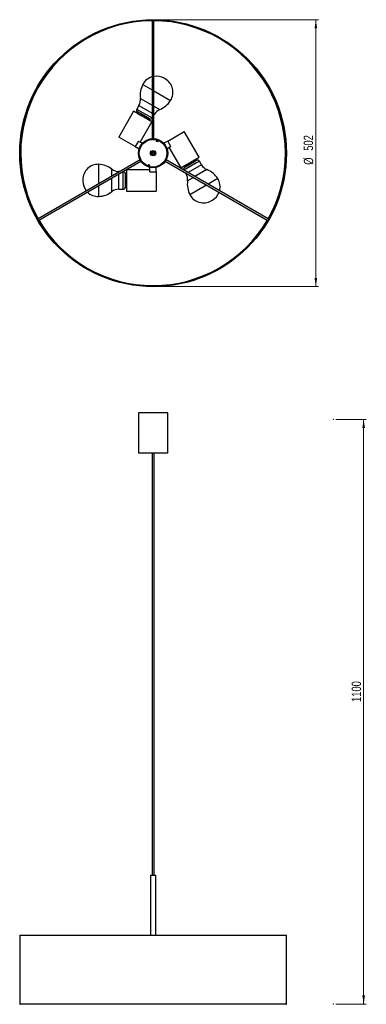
# Model space of a CAD drawing. Header units: millimetres. Extents: x 670 to 800, y 248 to 618.
import ezdxf

# ---------------------------------------------------------------- set-up
doc = ezdxf.new("R2010")
doc.units = ezdxf.units.MM
doc.header["$PDSIZE"] = -1
doc.styles.add('SLDTEXTSTYLE0', font='TXT', dxfattribs={"width": 0.75})
doc.dimstyles.new('SLDDIMSTYLE0', dxfattribs={"dimtxt": 3.5, "dimasz": 3.302, "dimexe": 0, "dimexo": 0.0625, "dimgap": 0.875, "dimtad": 1, "dimdec": 0, "dimlfac": 5, "dimrnd": 1e-09, "dimzin": 12, "dimdsep": 46, "dimtxsty": 'SLDTEXTSTYLE0', "dimsah": 1, "dimcen": 0.09, "dimadec": 0, "dimazin": 3, "dimtfac": 1, "dimtdec": 0, "dimtofl": 0, "dimtmove": 0, "dimatfit": 3, "dimfxl": 0, "dimfrac": 2, "dimtolj": 1, "dimtzin": 12, "dimarcsym": 0})

# ---------------------------------------------------------------- blocks, each defined once
blk = doc.blocks.new('_D')
at = {"color": 7, "linetype": 'Continuous', "lineweight": 0}
for p, q in [((789.03, 468.15), (800.47, 468.15)), ((799.47, 468.15), (799.47, 248.15)), ((789.04, 248.15), (800.47, 248.15))]:
    blk.add_line(p, q, dxfattribs=at)
at = {"color": 7, "linetype": 'Continuous', "lineweight": 18}
for points in [[(799.47, 468.15), (798.96, 464.84), (799.97, 464.84)], [(799.47, 248.15), (799.98, 251.45), (798.96, 251.45)]]:
    blk.add_solid(points, dxfattribs=at)
at = {"color": 7, "linetype": 'Continuous', "lineweight": 18, "insert": (794.96, 361.83), "char_height": 3.5, "attachment_point": 1, "rotation": 90.0009, "style": 'SLDTEXTSTYLE0'}
blk.add_mtext('1100', dxfattribs=at)
blk = doc.blocks.new('_D_1')
at = {"color": 7, "linetype": 'Continuous', "lineweight": 0}
for p, q in [((721.2, 618.5), (782.47, 618.5)), ((781.47, 618.5), (781.47, 518.07)), ((721.2, 518.07), (782.47, 518.07))]:
    blk.add_line(p, q, dxfattribs=at)
at = {"color": 7, "linetype": 'Continuous', "lineweight": 18}
for points in [[(781.47, 618.5), (780.96, 615.2), (781.97, 615.2)], [(781.47, 518.07), (781.97, 521.37), (780.96, 521.37)]]:
    blk.add_solid(points, dxfattribs=at)
at = {"color": 7, "linetype": 'Continuous', "lineweight": 18, "char_height": 3.5, "attachment_point": 1, "rotation": 90, "style": 'SLDTEXTSTYLE0'}
for s, insert in [('502', (776.9, 569.2)), ('%%c', (776.95, 563.93))]:
    blk.add_mtext(s, dxfattribs=dict(at, insert=insert))

msp = doc.modelspace()

# ---------------------------------------------------------------- linework, layer by layer
at = {"color": 7, "linetype": 'Continuous', "lineweight": 25}
for p, q in [((719.95, 618.1), (719.15, 618.09)), ((719.9, 618.1), (719.9, 573.77)), ((720.5, 573.77), (720.5, 618.1)), ((724.79, 596.19), (724.34, 596.46)), ((714.89, 586.27), (714.08, 584.87)), ((712.86, 584.05), (707.26, 574.35)), ((719.79, 580.05), (712.86, 584.05)), ((714.36, 583.78), (714.11, 583.33)), ((715.17, 583.31), (714.36, 583.78)), ((718.8, 581.22), (715.17, 583.31)), ((720.5, 582.59), (720.69, 582.92)), ((715.4, 572.45), (719.79, 580.05)), ((718.14, 581.25), (717.73, 581.2)), ((718.03, 581.07), (718.14, 581.25)), ((718.54, 580.77), (718.8, 581.22)), ((719.88, 581.52), (719.9, 581.55)), ((713.48, 570.76), (707.26, 574.35)), ((725.71, 572.86), (731.93, 576.45)), ((737.53, 566.76), (731.93, 576.45)), ((714.69, 572.86), (713.48, 570.76)), ((713.48, 570.76), (714.95, 569.92)), ((714.69, 572.86), (716.16, 572.02)), ((721.61, 573.29), (721.42, 572.73)), ((721.98, 572.53), (721.42, 572.73)), ((721.98, 572.53), (722.18, 573.09)), ((725.71, 572.86), (724.24, 572.02)), ((726.92, 570.76), (725.45, 569.92)), ((726.92, 570.76), (725.71, 572.86)), ((719.95, 567.55), (719.87, 567.34)), ((726.21, 570.35), (730.6, 562.76)), ((730.6, 562.76), (737.53, 566.76)), ((715.29, 565.8), (676.91, 543.63)), ((677.21, 543.12), (715.59, 565.28)), ((718.42, 564.03), (718.22, 563.47)), ((718.42, 564.03), (718.98, 563.84)), ((718.79, 563.28), (718.98, 563.84)), ((724.81, 565.28), (763.19, 543.12)), ((763.49, 543.63), (725.11, 565.8)), ((731.85, 563.48), (732.1, 563.03)), ((732.1, 563.03), (735.73, 565.13)), ((732.35, 563.77), (732.46, 563.58)), ((732.46, 563.58), (732.62, 563.97)), ((735.73, 565.13), (736.54, 565.59)), ((736.54, 565.59), (736.28, 566.04)), ((738.43, 563.89), (737.62, 565.29)), ((707.66, 561.39), (707.28, 561.39)), ((708.9, 561.39), (708.86, 561.39)), ((710.21, 560.6), (709.7, 560.6)), ((709.7, 560.6), (709.7, 556.41)), ((710, 560.02), (710.25, 559.68)), ((710.21, 560.02), (710, 560.02)), ((718.99, 562.04), (710.21, 562.04)), ((710.21, 562.04), (710.21, 554.04)), ((718.99, 561.22), (718.99, 562.92)), ((718.99, 561.22), (721.41, 561.22)), ((721.41, 561.22), (721.41, 562.92)), ((721.41, 561.22), (721.41, 554.04)), ((731.82, 561.94), (731.84, 561.91)), ((732.44, 560.87), (732.63, 560.54)), ((693.73, 558.3), (693.73, 557.78)), ((709.7, 556.41), (709.7, 555.48)), ((707.28, 554.69), (708.9, 554.69)), ((709.7, 555.48), (710.21, 555.48)), ((710.21, 554.04), (721.41, 554.04)), ((742.08, 550.35), (742.53, 550.62)), ((714.7, 470.62), (714.7, 455.42)), ((718.41, 470.62), (714.7, 470.62)), ((725.7, 470.62), (718.41, 470.62)), ((725.7, 455.42), (725.7, 470.62)), ((718.41, 455.42), (714.7, 455.42)), ((725.7, 455.42), (718.41, 455.42)), ((719.8, 455.42), (719.8, 296.72)), ((720.6, 296.72), (720.6, 455.42)), ((719.2, 296.72), (719.2, 274.08)), ((719.2, 296.72), (720.2, 296.72)), ((720.2, 296.72), (721.2, 296.72)), ((721.2, 274.08), (721.2, 296.72)), ((669.98, 274.08), (669.98, 248.28)), ((669.98, 274.08), (721.26, 274.08)), ((721.26, 274.08), (770.42, 274.08)), ((770.42, 248.28), (770.42, 274.08)), ((770.22, 248.08), (670.18, 248.08))]:
    msp.add_line(p, q, dxfattribs=at)
at = {"color": 8, "linetype": 'Continuous', "lineweight": 25}
for p, q in [((716.32, 594.15), (719.9, 592.08)), ((720.5, 591.73), (726.8, 588.1)), ((714.89, 586.27), (719.9, 583.38)), ((715.42, 588.91), (719.9, 586.32)), ((720.5, 585.98), (722.71, 584.7)), ((714.08, 584.87), (715.13, 584.26)), ((715.13, 584.26), (719.88, 581.52)), ((720.5, 583.03), (720.69, 582.92)), ((720, 567.72), (719.95, 567.55)), ((699.74, 556.82), (699.74, 564.09)), ((736.57, 564.68), (731.82, 561.94)), ((738.43, 563.89), (733.43, 560.99)), ((737.62, 565.29), (736.57, 564.68)), ((704.73, 559.7), (704.73, 562.25)), ((707.28, 561.17), (707.28, 561.39)), ((707.28, 554.69), (707.28, 560.47)), ((708.9, 555.91), (708.9, 561.39)), ((732.83, 560.65), (732.63, 560.54)), ((740.46, 562.11), (735.97, 559.52)), ((699.74, 551.99), (699.74, 556.12)), ((704.73, 553.83), (704.73, 559)), ((708.9, 554.69), (708.9, 555.91)), ((735.37, 559.18), (733.16, 557.9)), ((740.36, 556.3), (734.06, 552.66)), ((744.54, 558.71), (740.96, 556.64)), ((669.98, 248.28), (770.42, 248.28))]:
    msp.add_line(p, q, dxfattribs=at)
at = {"color": 7, "linetype": 'Continuous', "lineweight": 25}
for radius in [50.22, 50.02, 5.5, 5.2, 1, 0.771, 0.6, 0.4]:
    msp.add_circle((720.2, 568.28), radius, dxfattribs=at)
for centre, radius, start, end in [((720.2, 568.28), 49.82, 91.2104, 209.7091), ((720.2, 568.28), 49.82, 330.2909, 89.7091), ((721.44, 591.44), 5.79, 105.4087, 152.1201), ((721.44, 591.44), 5.79, 60, 99.3292), ((724.36, 590.07), 9.02, 153.1038, 187.3682), ((721.89, 591.18), 5.79, 327.8799, 60), ((711.25, 588.37), 4.2, 330, 7.3682), ((719.24, 593.02), 9.02, 292.6318, 326.8962), ((714.77, 584.47), 0.8, 150, 240), ((724.33, 580.82), 4.2, 112.6318, 150), ((719.19, 581.92), 0.8, 240, 330), ((699.53, 558.3), 5.79, 87.8799, 180), ((699.25, 555.08), 9.02, 52.6318, 86.8962), ((736.93, 564.89), 0.8, 30, 120), ((742.07, 565.99), 4.2, 210, 247.3682), ((707.28, 565.59), 4.2, 232.6318, 270), ((708.9, 560.59), 0.8, 0, 90), ((732.51, 562.34), 0.8, 120, 210), ((729, 558.44), 4.2, 352.6318, 30), ((736.99, 553.78), 9.02, 33.1038, 67.3682), ((699.53, 557.78), 5.79, 180, 219.3292), ((742.11, 556.74), 9.02, 172.6318, 206.8962), ((739.64, 555.63), 5.79, 345.4087, 32.1201), ((699.53, 557.78), 5.79, 225.4087, 272.1201), ((699.25, 561), 9.02, 273.1038, 307.3682), ((707.28, 550.49), 4.2, 90, 127.3682), ((708.9, 555.49), 0.8, 270, 0), ((739.18, 555.37), 5.79, 207.8799, 300), ((739.64, 555.63), 5.79, 300, 339.3292), ((720.2, 568.28), 49.82, 210.2909, 329.7091), ((670.18, 248.28), 0.2, 180, 270), ((770.22, 248.28), 0.2, 270, 0)]:
    msp.add_arc(centre, radius, start, end, dxfattribs=at)
for points in [[(714.77, 582.95), (714.87, 582.9), (715.14, 582.77), (715.7, 582.49), (716.37, 582.14), (717.04, 581.8), (717.66, 581.48), (717.98, 581.33), (718.14, 581.25)], [(735.62, 565.65), (735.52, 565.59), (735.28, 565.42), (734.75, 565.08), (734.12, 564.67), (733.49, 564.26), (732.9, 563.88), (732.61, 563.68), (732.46, 563.58)], [(710.21, 556.25), (710.2, 556.36), (710.18, 556.66), (710.15, 557.28), (710.11, 558.03), (710.08, 558.79), (710.04, 559.49), (710.01, 559.84), (710, 560.02)]]:
    msp.add_open_spline(points, degree=3, knots=[0, 0, 0, 0, 0.116558, 0.293857, 0.46985, 0.647054, 0.823269, 1, 1, 1, 1], dxfattribs=at)
at = {"color": 7, "linetype": 'Continuous', "lineweight": 0}
for p in [(788.03, 468.15), (788.04, 248.15)]:
    msp.add_point(p, dxfattribs=at)

# ---------------------------------------------------------------- dimensions: what is measured, and where the dimension line sits
at = {"color": 7, "linetype": 'Continuous', "lineweight": 18}
dim = msp.add_linear_dim(base=(781.47, 518.07), p1=(720.2, 618.5), p2=(720.2, 518.07), angle=90, text='%%c<>', dimstyle='SLDDIMSTYLE0', dxfattribs=at)
dim.commit()
dim.dimension.update_dxf_attribs({"geometry": '_D_1', "text_midpoint": (781.47, 570.44), "dimtype": 160})
dim = msp.add_linear_dim(base=(799.47, 248.15), p1=(788.03, 468.15), p2=(788.04, 248.15), angle=270.0009, dimstyle='SLDDIMSTYLE0', dxfattribs=at)
dim.commit()
dim.dimension.update_dxf_attribs({"geometry": '_D', "text_midpoint": (799.47, 367), "dimtype": 160})

doc.saveas('drawing.dxf')
